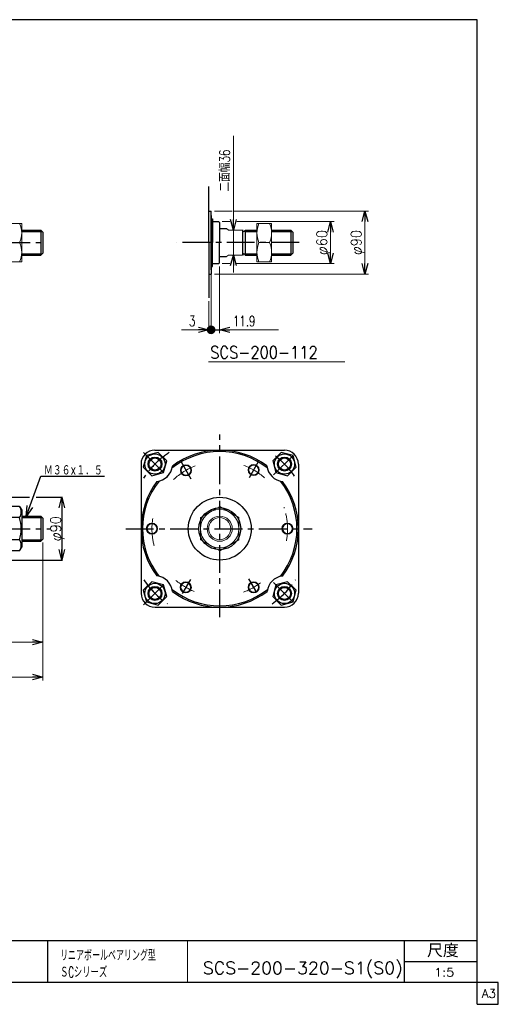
# Model space of a CAD drawing. Header units: millimetres. Extents: x -950 to 1020, y -702 to 708.
# Tile 2 of 2: x 335 to 1020, y -702 to 708. Entities that reach past the tile are written whole.
import ezdxf
from ezdxf.enums import TextEntityAlignment as Align

# ---------------------------------------------------------------- set-up
doc = ezdxf.new("R2010")
doc.units = ezdxf.units.MM
doc.header["$LTSCALE"] = 1.25
doc.linetypes.add('CENTER', pattern=[50.8, 31.75, -6.35, 6.35, -6.35])
doc.layers.add('ZUWAKU', color=7, linetype='Continuous')
doc.styles.add('FdaStyle0', font='txt.shx', dxfattribs={"width": 0.714286, "bigfont": 'bigfont'})
doc.dimstyles.new('DaDimRotatedStyle', dxfattribs={"dimtxt": 15, "dimasz": 15.000009, "dimexe": 5, "dimexo": 5, "dimgap": 5, "dimtad": 3, "dimdsep": 46, "dimtxsty": 'FdaStyle0', "dimblk1": 'OPEN30', "dimblk2": 'OPEN30', "dimsah": 1, "dimcen": 0.09, "dimclrd": 4, "dimclre": 4, "dimclrt": 4, "dimadec": 0, "dimazin": 2, "dimtfac": 1, "dimtdec": 4, "dimtmove": 0, "dimatfit": 0, "dimfxl": 1, "dimarcsym": 0})

# ---------------------------------------------------------------- blocks, each defined once
blk = doc.blocks.new('_OPEN30')
at = {"color": 0, "linetype": 'ByBlock', "lineweight": -2}
for p, q in [((-1, 0.267949), (0, 0)), ((0, 0), (-1, -0.267949)), ((0, 0), (-1, 0))]:
    blk.add_line(p, q, dxfattribs=at)
blk = doc.blocks.new('DC_GROUP_Φ200_7')
at = {"color": 4, "linetype": 'Continuous', "lineweight": 25}
for p, q in [((320, 10.3), (316.9, 5.1)), ((316.9, 5.1), (316.9, -47.9)), ((334.9, 10.3), (320, 10.3)), ((334.9, 10.3), (337.9, 5.1)), ((337.9, 5.1), (337.9, -47.9)), ((334.9, -5.5), (320, -5.5)), ((334.9, -37.3), (320, -37.3)), ((320, -53.2), (316.9, -47.9)), ((334.9, -53.2), (320, -53.2)), ((334.9, -53.2), (337.9, -47.9))]:
    blk.add_line(p, q, dxfattribs=at)
for centre, radius, start, end in [((331.6, 2.4), 14.1, 145.6111, 214.3889), ((323.3, 2.4), 14.1, 325.6111, 34.3889), ((370.1, -21.4), 52.5, 162.4111, 197.5889), ((284.8, -21.4), 52.5, 342.4111, 17.5889), ((331.6, -45.2), 14.1, 145.6111, 214.3889), ((323.3, -45.2), 14.1, 325.6111, 34.3889)]:
    blk.add_arc(centre, radius, start, end, dxfattribs=at)
blk = doc.blocks.new('DC_GROUP_Φ200_18')
at = {"color": 4, "linetype": 'Continuous', "lineweight": 25}
for p, q in [((533.2, 87.9), (516.5, 83.5)), ((545.4, 75.7), (533.2, 87.9)), ((516.5, 83.5), (512, 66.7)), ((540.9, 59), (545.4, 75.7)), ((512, 66.7), (524.2, 54.5)), ((524.2, 54.5), (540.9, 59))]:
    blk.add_line(p, q, dxfattribs=at)
for radius in [14.5, 10, 8.65]:
    blk.add_circle((528.7, 71.2), radius, dxfattribs=at)
blk = doc.blocks.new('DC_GROUP_Φ200_19')
at = {"color": 4, "linetype": 'Continuous', "lineweight": 25}
for p, q in [((709.5, 87.9), (697.2, 75.7)), ((726.2, 83.5), (709.5, 87.9)), ((697.2, 75.7), (701.7, 59)), ((730.7, 66.7), (726.2, 83.5)), ((701.7, 59), (718.4, 54.5)), ((718.4, 54.5), (730.7, 66.7))]:
    blk.add_line(p, q, dxfattribs=at)
for radius in [14.5, 10, 8.65]:
    blk.add_circle((714, 71.2), radius, dxfattribs=at)
blk = doc.blocks.new('DC_GROUP_Φ200_20')
at = {"color": 4, "linetype": 'Continuous', "lineweight": 25}
for p, q in [((718.4, -97.3), (701.7, -101.8)), ((730.7, -109.6), (718.4, -97.3)), ((701.7, -101.8), (697.2, -118.5)), ((726.2, -126.3), (730.7, -109.6)), ((697.2, -118.5), (709.5, -130.8)), ((709.5, -130.8), (726.2, -126.3))]:
    blk.add_line(p, q, dxfattribs=at)
for radius in [14.5, 10, 8.65]:
    blk.add_circle((714, -114.1), radius, dxfattribs=at)
blk = doc.blocks.new('DC_GROUP_Φ200_21')
at = {"color": 4, "linetype": 'Continuous', "lineweight": 25}
for p, q in [((524.2, -97.3), (512, -109.6)), ((540.9, -101.8), (524.2, -97.3)), ((512, -109.6), (516.5, -126.3)), ((545.4, -118.5), (540.9, -101.8)), ((516.5, -126.3), (533.2, -130.8)), ((533.2, -130.8), (545.4, -118.5))]:
    blk.add_line(p, q, dxfattribs=at)
for radius in [14.5, 10, 8.65]:
    blk.add_circle((528.7, -114.1), radius, dxfattribs=at)
blk = doc.blocks.new('DC_GROUP_Φ200_22')
at = {"color": 4, "linetype": 'Continuous', "lineweight": 13}
for p, q in [((621.3, 10.3), (593.8, -5.5)), ((648.8, -5.5), (621.3, 10.3)), ((593.8, -5.5), (593.8, -37.3)), ((648.8, -37.3), (648.8, -5.5)), ((593.8, -37.3), (621.3, -53.2)), ((621.3, -53.2), (648.8, -37.3))]:
    blk.add_line(p, q, dxfattribs=at)
for radius in [27.5, 18, 15.8]:
    blk.add_circle((621.3, -21.4), radius, dxfattribs=at)
blk = doc.blocks.new('*D25')
at = {"color": 4, "linetype": 'Continuous', "lineweight": 13}
for p, q in [((368.4, -41.4), (368.4, -188.9)), ((248.4, -136.9), (248.4, -188.9)), ((248.4, -183.9), (368.4, -183.9))]:
    blk.add_line(p, q, dxfattribs=at)
at = {"color": 4, "xscale": 15.00001393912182, "yscale": 14.99994636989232}
for p, rotation in [((248.4, -183.9), 180), ((368.4, -183.9), 360)]:
    blk.add_blockref('_OPEN30', p, dxfattribs=dict(at, rotation=rotation))
at = {"color": 4, "insert": (308.4, -178.9), "char_height": 15, "width": 63.75, "attachment_point": 8, "style": 'FdaStyle0'}
blk.add_mtext('\\T1.00;120', dxfattribs=at)
blk = doc.blocks.new('DC_GROUP_Φ200_23')
at = {"color": 4, "linetype": 'Continuous', "lineweight": 13}
for p, q in [((695.5, 415.8), (674.5, 415.8)), ((674.5, 415.8), (674.5, 360.8)), ((695.5, 360.8), (695.5, 415.8)), ((677.5, 388.3), (692.5, 388.3)), ((674.5, 360.8), (695.5, 360.8))]:
    blk.add_line(p, q, dxfattribs=at)
for centre, start, end in [((707.1, 402), 155.068, 204.932), ((662.9, 402), 335.068, 24.932), ((707.1, 374.5), 155.068, 204.932), ((662.9, 374.5), 335.068, 24.932)]:
    blk.add_arc(centre, 32.6, start, end, dxfattribs=at)
blk = doc.blocks.new('DC_GROUP_Φ200_30')
at = {"color": 4, "linetype": 'Continuous', "lineweight": 13}
for radius in [8, 6.92]:
    blk.add_circle((573, 62.2), radius, dxfattribs=at)
blk = doc.blocks.new('DC_GROUP_Φ200_31')
at = {"color": 4, "linetype": 'Continuous', "lineweight": 13}
for radius in [8, 6.92]:
    blk.add_circle((524.3, -21.4), radius, dxfattribs=at)
blk = doc.blocks.new('DC_GROUP_Φ200_32')
at = {"color": 4, "linetype": 'Continuous', "lineweight": 13}
for radius in [8, 6.92]:
    blk.add_circle((572.8, -105.4), radius, dxfattribs=at)
blk = doc.blocks.new('DC_GROUP_Φ200_33')
at = {"color": 4, "linetype": 'Continuous', "lineweight": 13}
for radius in [8, 6.92]:
    blk.add_circle((669.8, -105.4), radius, dxfattribs=at)
blk = doc.blocks.new('DC_GROUP_Φ200_34')
at = {"color": 4, "linetype": 'Continuous', "lineweight": 13}
for radius in [8, 6.92]:
    blk.add_circle((718.3, -21.4), radius, dxfattribs=at)
blk = doc.blocks.new('DC_GROUP_Φ200_35')
at = {"color": 4, "linetype": 'Continuous', "lineweight": 13}
for radius in [8, 6.92]:
    blk.add_circle((669.9, 62.6), radius, dxfattribs=at)
blk = doc.blocks.new('_DOT')
at = {"color": 0, "linetype": 'ByBlock', "lineweight": -2}
blk.add_line((-0.5, 0), (-1, 0), dxfattribs=at)
at = {"color": 0, "linetype": 'ByBlock', "const_width": 0.5}
blk.add_lwpolyline([(-0.25, 0, 1), (0.25, 0, 1)], format="xyb", close=True, dxfattribs=at)
blk = doc.blocks.new('DA_IMAGEDIMGROUP_2')
at = {"color": 4, "linetype": 'Continuous', "lineweight": 13}
for p, q in [((620.8, 354.3), (620.8, 258.4)), ((608.9, 344.3), (608.9, 258.4)), ((605.9, 304.4), (605.9, 258.4)), ((566.4, 263.4), (605.9, 263.4)), ((605.9, 263.4), (608.9, 263.4)), ((608.9, 263.4), (620.8, 263.4)), ((705.3, 263.4), (620.8, 263.4))]:
    blk.add_line(p, q, dxfattribs=at)
at = {"color": 4}
for name, p, xscale, yscale, rotation in [('_DOT', (608.9, 263.4), 12.5, 12.5, 180), ('_OPEN30', (605.9, 263.4), 15.00001393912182, 14.99994636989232, 360), ('_OPEN30', (620.8, 263.4), 15.00001393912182, 14.99994636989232, 180)]:
    blk.add_blockref(name, p, dxfattribs=dict(at, xscale=xscale, yscale=yscale, rotation=rotation))
at = {"color": 4, "char_height": 15, "style": 'FdaStyle0'}
for s, insert, width, attachment_point in [('\\T1.00;3', (586.4, 268.4), 33.75, 9), ('\\T1.00;11.9', (640.3, 268.4), 78.75, 7)]:
    blk.add_mtext(s, dxfattribs=dict(at, insert=insert, width=width, attachment_point=attachment_point))
blk = doc.blocks.new('DC_GROUP_Φ200_36')
at = {"color": 4, "linetype": 'Continuous', "lineweight": 13}
for p, q in [((337.9, 415.8), (316.9, 415.8)), ((316.9, 415.8), (316.9, 360.8)), ((337.9, 360.8), (337.9, 415.8)), ((320, 388.3), (334.9, 388.3)), ((316.9, 360.8), (337.9, 360.8))]:
    blk.add_line(p, q, dxfattribs=at)
for centre, start, end in [((349.5, 402), 155.068, 204.932), ((305.3, 402), 335.068, 24.932), ((349.5, 374.5), 155.068, 204.932), ((305.3, 374.5), 335.068, 24.932)]:
    blk.add_arc(centre, 32.6, start, end, dxfattribs=at)
blk = doc.blocks.new('DA_IMAGEDIMGROUP_4')
at = {"color": 4, "linetype": 'Continuous', "lineweight": 13}
for p, q in [((640.9, 541.3), (640.9, 406.3)), ((640.9, 370.3), (640.9, 406.3)), ((640.9, 345.3), (640.9, 370.3))]:
    blk.add_line(p, q, dxfattribs=at)
at = {"color": 4, "xscale": 15.00001393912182, "yscale": 14.99994636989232}
for p, rotation in [((640.9, 406.3), 270), ((640.9, 370.3), 90)]:
    blk.add_blockref('_OPEN30', p, dxfattribs=dict(at, rotation=rotation))
at = {"color": 4, "insert": (635.9, 461.3), "char_height": 15, "width": 93.75, "attachment_point": 7, "rotation": 90, "style": 'FdaStyle0'}
blk.add_mtext('\\T1.00;二面幅36', dxfattribs=at)
blk = doc.blocks.new('DC_GROUP_Φ200_39')
at = {"color": 4, "linetype": 'Continuous', "lineweight": 13}
for p, q in [((613.9, 433.3), (639.3, 433.3)), ((641.9, 433.3), (834.2, 433.3)), ((829.2, 343.3), (829.2, 433.3)), ((613.9, 343.3), (834.2, 343.3))]:
    blk.add_line(p, q, dxfattribs=at)
at = {"color": 4, "xscale": 15.00001393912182, "yscale": 14.99994636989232}
for p, rotation in [((829.2, 433.3), 90), ((829.2, 343.3), 270)]:
    blk.add_blockref('_OPEN30', p, dxfattribs=dict(at, rotation=rotation))
at = {"color": 4, "style": 'FdaStyle0', "width": 0.75}
blk.add_text('φ90', height=15, rotation=90, dxfattribs=at).set_placement((824.2, 370.3), (824.2, 406.3), align=Align.FIT)
blk = doc.blocks.new('DC_GROUP_Φ200_40')
at = {"color": 4, "linetype": 'Continuous', "lineweight": 13}
for p, q in [((624.8, 418.3), (635.8, 418.3)), ((645.7, 418.3), (784.9, 418.3)), ((779.9, 358.3), (779.9, 418.3)), ((624.8, 358.3), (635.9, 358.3)), ((645.4, 358.3), (784.9, 358.3))]:
    blk.add_line(p, q, dxfattribs=at)
at = {"color": 4, "xscale": 15.00001393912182, "yscale": 14.99994636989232}
for p, rotation in [((779.9, 418.3), 90), ((779.9, 358.3), 270)]:
    blk.add_blockref('_OPEN30', p, dxfattribs=dict(at, rotation=rotation))
at = {"color": 4, "style": 'FdaStyle0', "width": 0.75}
blk.add_text('φ60', height=15, rotation=90, dxfattribs=at).set_placement((774.9, 370.3), (774.9, 406.3), align=Align.FIT)
blk = doc.blocks.new('*D48')
at = {"color": 4, "linetype": 'Continuous', "lineweight": 13}
for p, q in [((368.4, -41.4), (368.4, -238.9)), ((-311.6, -136.9), (-311.6, -238.9)), ((-311.6, -233.9), (368.4, -233.9))]:
    blk.add_line(p, q, dxfattribs=at)
at = {"color": 4, "xscale": 15.00001393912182, "yscale": 14.99994636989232}
for p, rotation in [((-311.6, -233.9), 180), ((368.4, -233.9), 360)]:
    blk.add_blockref('_OPEN30', p, dxfattribs=dict(at, rotation=rotation))
at = {"color": 4, "insert": (28.4, -228.9), "char_height": 15, "width": 33.75, "attachment_point": 8, "style": 'FdaStyle0'}
blk.add_mtext('\\T1.00;B', dxfattribs=at)

msp = doc.modelspace()

# ---------------------------------------------------------------- linework, layer by layer
at = {"color": 4, "linetype": 'Continuous', "lineweight": 25}
for p, q in [((605.905, 388.295), (605.905, 468.426)), ((605.905, 433.295), (608.905, 433.295)), ((608.905, 388.295), (608.905, 433.295)), ((608.905, 427.295), (608.905, 388.295)), ((608.905, 422.495), (611.005, 422.495)), ((608.905, 416.795), (611.005, 416.795)), ((611.005, 422.495), (611.005, 388.295)), ((611.005, 418.295), (619.755, 418.295)), ((619.805, 418.295), (620.805, 417.295)), ((620.805, 417.295), (620.805, 388.295)), ((337.932, 406.295), (365.353, 406.295)), ((337.932, 404.295), (367.353, 404.295)), ((368.353, 403.295), (365.353, 406.295)), ((365.353, 406.295), (365.353, 370.295)), ((368.353, 403.295), (368.353, 373.295)), ((620.755, 408.295), (630.865, 408.295)), ((653.905, 406.295), (653.905, 370.295)), ((657.905, 406.295), (674.484, 406.295)), ((657.905, 406.295), (657.905, 370.295)), ((657.905, 404.295), (674.484, 404.295)), ((695.484, 406.295), (722.905, 406.295)), ((695.484, 404.295), (724.905, 404.295)), ((725.905, 403.295), (722.905, 406.295)), ((722.905, 406.295), (722.905, 370.295)), ((725.905, 403.295), (725.905, 373.295)), ((605.905, 388.295), (605.905, 309.352)), ((608.905, 388.295), (608.905, 343.295)), ((608.905, 349.295), (608.905, 388.295)), ((611.005, 354.095), (611.005, 388.295)), ((620.805, 359.295), (620.805, 388.295)), ((337.932, 372.295), (367.353, 372.295)), ((337.932, 370.295), (365.353, 370.295)), ((368.353, 373.295), (365.353, 370.295)), ((620.755, 368.295), (630.865, 368.295)), ((657.905, 372.295), (674.484, 372.295)), ((657.905, 370.295), (674.484, 370.295)), ((695.484, 372.295), (724.905, 372.295)), ((695.484, 370.295), (722.905, 370.295)), ((725.905, 373.295), (722.905, 370.295)), ((608.905, 359.795), (611.005, 359.795)), ((608.905, 354.095), (611.005, 354.095)), ((611.005, 358.295), (619.755, 358.295)), ((619.805, 358.295), (620.805, 359.295)), ((605.905, 343.295), (608.905, 343.295)), ((528.702, 91.076), (713.833, 91.076)), ((508.833, 71.207), (508.833, -113.924)), ((733.833, 71.076), (733.833, -113.924)), ((344.524, -3.766), (365.132, 53.667)), ((365.132, 53.667), (456.249, 53.667)), ((254.553, 23.576), (348.959, 23.576)), ((358.794, 23.576), (396.546, 23.576)), ((395.346, 23.576), (395.346, -66.424)), ((337.932, -3.424), (365.353, -3.424)), ((337.932, -5.424), (367.353, -5.424)), ((368.353, -6.424), (365.353, -3.424)), ((365.353, -3.424), (365.353, -39.424)), ((368.353, -6.424), (368.353, -36.424)), ((337.932, -37.424), (367.353, -37.424)), ((337.932, -39.424), (365.353, -39.424)), ((368.353, -36.424), (365.353, -39.424)), ((254.553, -66.424), (396.546, -66.424)), ((528.833, -133.924), (713.833, -133.924))]:
    msp.add_line(p, q, dxfattribs=at)
at = {"color": 4, "linetype": 'Continuous', "lineweight": 13}
for p, q in [((630.865, 408.295), (633.905, 406.295)), ((630.865, 408.295), (633.905, 406.295)), ((633.905, 406.295), (653.909, 406.295)), ((633.905, 406.295), (653.909, 406.295)), ((674.484, 406.295), (674.484, 370.295)), ((630.865, 368.295), (633.905, 370.295)), ((630.865, 368.295), (633.905, 370.295)), ((633.905, 370.295), (653.905, 370.295)), ((633.905, 370.295), (653.905, 370.295)), ((800.476, 217.624), (605.069, 217.624))]:
    msp.add_line(p, q, dxfattribs=at)
at = {"color": 4, "linetype": 'CENTER', "lineweight": 25}
for p, q in [((-324.496, 388.295), (373.952, 388.295)), ((734.798, 388.295), (560.07, 388.295)), ((621.333, -147.996), (621.333, 113.719)), ((512.053, 87.856), (546.306, 53.603)), ((698.252, 55.495), (728.738, 85.981)), ((566.083, 74.272), (580.002, 50.163)), ((676.583, 74.272), (663.434, 51.496)), ((-324.496, -21.424), (378.389, -21.424)), ((487.032, -21.424), (753.795, -21.424)), ((512.441, -130.316), (545.473, -97.285)), ((579.383, -94.083), (567.817, -114.116)), ((662.676, -93.031), (674.131, -112.872)), ((698.407, -98.498), (731.373, -131.464))]:
    msp.add_line(p, q, dxfattribs=at)
at = {"color": 4, "linetype": 'Continuous', "lineweight": 25}
for radius in [45, 30]:
    msp.add_circle((621.333, -21.424), radius, dxfattribs=at)
for centre, radius, start, end in [((655.905, 406.295), 2, 176.195233, 0), ((528.702, 71.207), 20, 90, 180), ((621.333, -21.424), 110.5, 51.948087, 128.181732), ((621.333, -21.424), 112.5, 53.043616, 127.057453), ((713.833, 71.076), 20, 0, 90), ((528.702, 71.207), 25, 276.551551, 353.448449), ((713.833, 71.076), 25, 185.974146, 264.025854), ((621.333, -21.424), 112.5, 142.942547, 216.956384), ((621.333, -21.424), 110.5, 141.818268, 218.051913), ((621.333, -21.424), 110.5, 321.818268, 38.051913), ((621.333, -21.424), 112.5, 322.942547, 36.956384), ((528.833, -113.924), 25, 5.974146, 84.025854), ((713.964, -114.055), 25, 96.551551, 173.448449), ((621.333, -21.424), 110.5, 231.948087, 308.181732), ((621.333, -21.424), 112.5, 233.043616, 307.057453), ((528.833, -113.924), 20, 180, 270), ((713.833, -113.924), 20, 270, 0)]:
    msp.add_arc(centre, radius, start, end, dxfattribs=at)
at = {"color": 4, "linetype": 'CENTER', "lineweight": 25}
for start, end in [(123.455708, 146.372638), (35.085664, 54.174901), (214.072543, 235.205011), (304.858897, 326.057435)]:
    msp.add_arc((621.333, -21.424), 131, start, end, dxfattribs=at)
at = {"color": 4, "linetype": 'CENTER', "lineweight": 13}
for radius, start, end in [(96.581, 111.312075, 133.153677), (97.062, 48.645701, 69.195305), (97, 349.564112, 18.450991), (97, 171.208088, 198.29128), (97, 229.715453, 247.746927), (97, 290.668976, 307.108957)]:
    msp.add_arc((621.333, -21.424), radius, start, end, dxfattribs=at)
at = {"color": 4, "linetype": 'Continuous', "lineweight": 25}
msp.add_ellipse((655.905, 369.128), major_axis=(0, 3.25), ratio=0.61538462, start_param=5.05704048, end_param=7.4868078, dxfattribs=at)
at = {"layer": 'ZUWAKU', "color": 5, "linetype": 'Continuous', "lineweight": 25}
for p, q in [((990, 707.5), (-950, 707.5)), ((990, -702.5), (990, 707.5)), ((1020, -671.25), (-950, -671.25)), ((1020, -702.5), (1020, -671.25)), ((990, -702.5), (1020, -702.5))]:
    msp.add_line(p, q, dxfattribs=at)
at = {"layer": 'ZUWAKU', "color": 4, "linetype": 'Continuous', "lineweight": 25}
for p, q in [((35, -611.25), (990, -611.25)), ((375, -611.25), (375, -671.25)), ((885.675, -671.25), (885.675, -611.25)), ((885.675, -641.25), (990, -641.25))]:
    msp.add_line(p, q, dxfattribs=at)
at = {"layer": 'ZUWAKU', "color": 4, "linetype": 'Continuous', "lineweight": 13}
msp.add_line((575, -611.25), (575, -671.25), dxfattribs=at)

# ---------------------------------------------------------------- block references
at = {"linetype": 'Continuous'}
for name in ['DA_IMAGEDIMGROUP_4', 'DC_GROUP_Φ200_39', 'DC_GROUP_Φ200_36', 'DC_GROUP_Φ200_40', 'DC_GROUP_Φ200_23', 'DA_IMAGEDIMGROUP_2', 'DC_GROUP_Φ200_18', 'DC_GROUP_Φ200_19', 'DC_GROUP_Φ200_35', 'DC_GROUP_Φ200_30', 'DC_GROUP_Φ200_7', 'DC_GROUP_Φ200_22', 'DC_GROUP_Φ200_31', 'DC_GROUP_Φ200_34', 'DC_GROUP_Φ200_21', 'DC_GROUP_Φ200_32', 'DC_GROUP_Φ200_33', 'DC_GROUP_Φ200_20']:
    msp.add_blockref(name, (0, 0), dxfattribs=at)
at = {"color": 4, "xscale": 15.00001393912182, "yscale": 14.99994636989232}
for p, rotation in [((395.346, 23.576), 90), ((344.524, -3.766), 250.2615309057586), ((395.346, -66.424), 270)]:
    msp.add_blockref('_OPEN30', p, dxfattribs=dict(at, rotation=rotation))

# ---------------------------------------------------------------- texts
at = {"color": 4, "style": 'FdaStyle0'}
for s, height, width, p, p2 in [('SCS-200-112', 17.5, 0.8, (607.629, 222.31), (761.629, 222.31)), ('Ｍ３６×１．５', 15, 0.666667, (369.932, 54.867), (453.932, 54.867)), ('リニアボールベアリング型', 16, 0.543582, (392.841, -640.339), (530.041, -640.339)), ('ＳCシリーズ', 16, 0.563333, (392.841, -664.339), (460.441, -664.339)), ('SCS-200-320-S1(S0)', 17.5, 0.819484, (597.193, -659.11), (883.193, -659.11)), ('1:5', 12, 0.8, (928.128, -662.702), (956.928, -662.702))]:
    msp.add_text(s, height=height, dxfattribs=dict(at, width=width)).set_placement(p, p2, align=Align.FIT)
at = {"color": 4, "style": 'FdaStyle0', "width": 0.75}
msp.add_text('φ90', height=15, rotation=90, dxfattribs=at).set_placement((394.146, -39.436), (394.146, -3.436), align=Align.FIT)
at = {"layer": 'ZUWAKU', "color": 4, "style": 'FdaStyle0', "width": 0.749175}
msp.add_text('尺度', height=19, dxfattribs=at).set_placement((918.075, -635.15), (963.475, -635.15), align=Align.FIT)
at = {"layer": 'ZUWAKU', "color": 7, "style": 'FdaStyle0', "width": 0.8}
msp.add_text('A3', height=12.5, dxfattribs=at).set_placement((996.537, -693.125), (1016.537, -693.125), align=Align.FIT)

# ---------------------------------------------------------------- dimensions: what is measured, and where the dimension line sits
at = {"linetype": 'Continuous', "lineweight": 13}
dim = msp.add_linear_dim(base=(368.353, -233.924), p1=(-311.647, -131.924), p2=(368.353, -36.424), text='B', dimstyle='DaDimRotatedStyle', override={"dimtxt": 15, "dimasz": 15.000009, "dimexe": 5, "dimexo": 5, "dimgap": 5, "dimtad": 3, "dimtih": 0, "dimtoh": 0, "dimdec": 2, "dimzin": 8, "dimtxsty": 'FdaStyle0', "dimblk1": 'OPEN30', "dimblk2": 'OPEN30', "dimsah": 1, "dimclrd": 4, "dimclre": 4, "dimclrt": 4, "dimazin": 2, "dimtofl": 1, "dimatfit": 0, "dimtolj": 0, "dimtzin": 8}, dxfattribs=at)
dim.commit()
dim.dimension.update_dxf_attribs({"geometry": '*D48', "text_midpoint": (28.353, -233.924)})
dim = msp.add_linear_dim(base=(368.353, -183.924), p1=(248.353, -131.924), p2=(368.353, -36.424), dimstyle='DaDimRotatedStyle', override={"dimtxt": 15, "dimasz": 15.000009, "dimexe": 5, "dimexo": 5, "dimgap": 5, "dimtad": 3, "dimtih": 0, "dimtoh": 0, "dimdec": 2, "dimzin": 8, "dimtxsty": 'FdaStyle0', "dimblk1": 'OPEN30', "dimblk2": 'OPEN30', "dimsah": 1, "dimclrd": 4, "dimclre": 4, "dimclrt": 4, "dimazin": 2, "dimtofl": 1, "dimatfit": 0, "dimtolj": 0, "dimtzin": 8}, dxfattribs=at)
dim.commit()
dim.dimension.update_dxf_attribs({"geometry": '*D25', "text_midpoint": (308.353, -183.924)})

doc.saveas('drawing.dxf')
